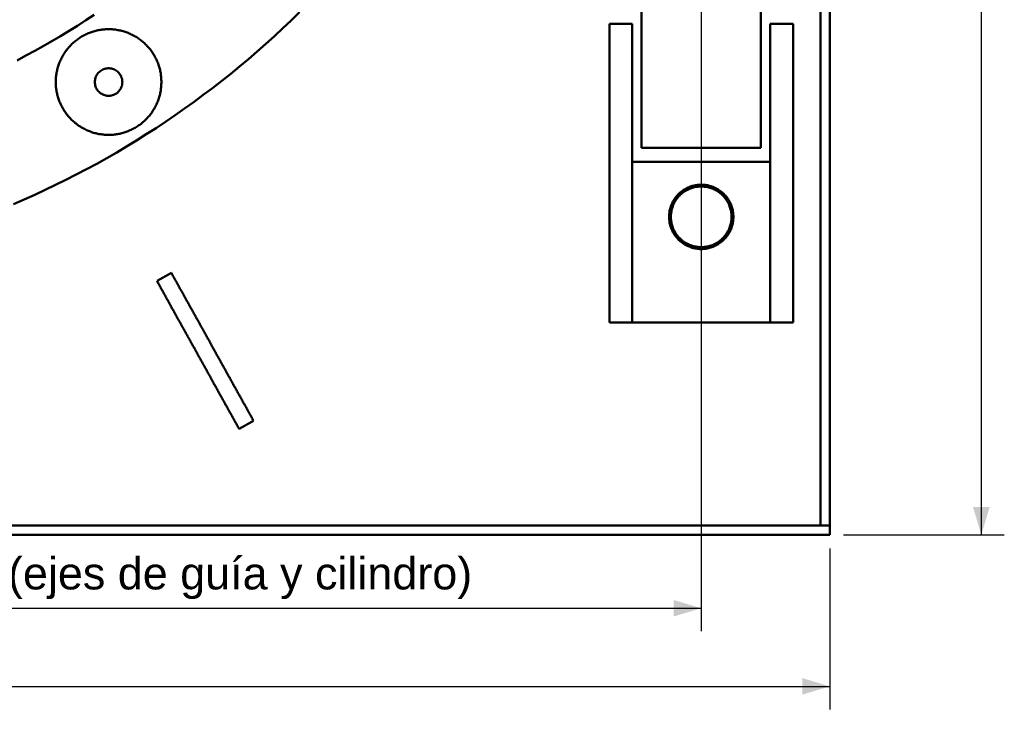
# Model space of a CAD drawing. Header units: millimetres. Extents: x 0 to 841, y 0 to 594.
# Tile 13 of 17: x 371 to 478, y 274 to 349. Entities that reach past the tile are written whole.
import ezdxf
from ezdxf.enums import TextEntityAlignment as Align

# ---------------------------------------------------------------- set-up
doc = ezdxf.new("R2010")
doc.units = ezdxf.units.MM
for name, color, linetype, lineweight in [('COTA', 7, 'CONTINUOUS', 25), ('TXT', 7, 'CONTINUOUS', 25), ('VIS', 7, 'CONTINUOUS', 50)]:
    doc.layers.add(name, color=color, linetype=linetype, lineweight=lineweight)
doc.styles.add('STD', font='LiberationSans-Regular.ttf')

msp = doc.modelspace()

# ---------------------------------------------------------------- linework, layer by layer
at = {"layer": 'COTA'}
for p, q in [((475.75, 292.97), (475.75, 548.97)), ((445.25, 419.47), (445.25, 282.47)), ((460.75, 292.97), (478.25, 292.97)), ((459.25, 291.47), (459.25, 273.97)), ((331.25, 284.97), (445.25, 284.97)), ((203.25, 276.47), (459.25, 276.47))]:
    msp.add_line(p, q, dxfattribs=at)
for points in [[(475.75, 292.97), (476.65, 295.97), (474.85, 295.97)], [(445.25, 284.97), (442.25, 285.87), (442.25, 284.07)], [(459.25, 276.47), (456.25, 277.37), (456.25, 275.57)]]:
    msp.add_solid(points, dxfattribs=at)
at = {"layer": 'VIS'}
for points in [[(458.25, 293.97), (458.25, 547.97)], [(459.25, 293.97), (459.25, 547.97)], [(438.75, 335.06), (438.75, 368.56)], [(451.75, 368.56), (451.75, 335.06)], [(370.39, 328.95), (371.54, 329.45), (372.69, 329.96), (373.83, 330.49), (374.96, 331.03), (376.09, 331.59), (377.21, 332.16), (378.32, 332.74), (379.43, 333.34), (380.52, 333.96), (381.61, 334.58), (382.69, 335.22), (383.77, 335.87), (384.83, 336.54), (385.89, 337.22), (386.94, 337.91), (387.98, 338.62), (389.01, 339.34), (390.03, 340.07), (391.04, 340.82), (392.04, 341.58), (393.04, 342.35), (394.02, 343.13), (394.99, 343.92), (395.96, 344.73), (396.91, 345.55), (397.85, 346.38), (398.78, 347.22), (399.7, 348.08), (400.62, 348.94), (401.51, 349.82)], [(370.77, 344.59), (371.73, 345.1), (372.68, 345.61), (373.62, 346.14), (374.56, 346.68), (375.49, 347.23), (376.42, 347.79), (377.33, 348.36), (378.24, 348.95), (379.14, 349.54)], [(370.77, 344.59), (371.73, 345.1), (372.68, 345.61), (373.62, 346.14), (374.56, 346.68), (375.49, 347.23), (376.42, 347.79), (377.33, 348.36), (378.24, 348.95), (379.14, 349.54)], [(437.75, 348.56), (435.25, 348.56)], [(435.25, 316.06), (435.25, 348.56)], [(437.75, 316.06), (437.75, 348.56)], [(455.25, 348.56), (452.75, 348.56)], [(452.75, 316.06), (452.75, 348.56)], [(455.25, 316.06), (455.25, 348.56)], [(386.48, 342.23), (386.48, 342.35), (386.47, 342.47), (386.47, 342.59), (386.46, 342.71), (386.45, 342.83), (386.43, 342.95), (386.42, 343.07), (386.4, 343.18), (386.38, 343.3), (386.35, 343.42), (386.33, 343.54), (386.3, 343.65), (386.27, 343.77), (386.24, 343.89), (386.2, 344), (386.16, 344.11), (386.12, 344.23), (386.08, 344.34), (386.03, 344.45), (385.99, 344.56), (385.94, 344.67), (385.88, 344.78), (385.83, 344.88), (385.77, 344.99), (385.71, 345.1), (385.65, 345.2), (385.59, 345.3), (385.52, 345.4), (385.46, 345.5), (385.39, 345.6), (385.32, 345.7), (385.24, 345.79), (385.17, 345.88), (385.09, 345.98), (385.01, 346.07), (384.93, 346.15), (384.85, 346.24), (384.76, 346.33), (384.68, 346.41), (384.59, 346.49), (384.5, 346.57), (384.41, 346.65), (384.31, 346.72), (384.22, 346.8), (384.12, 346.87), (384.03, 346.94), (383.93, 347.01), (383.83, 347.07), (383.72, 347.14), (383.62, 347.2), (383.52, 347.26), (383.41, 347.31), (383.3, 347.37), (383.2, 347.42), (383.09, 347.47), (382.98, 347.52), (382.87, 347.57), (382.76, 347.61), (382.64, 347.65), (382.53, 347.69), (382.41, 347.73), (382.3, 347.76), (382.18, 347.79), (382.07, 347.82), (381.95, 347.85), (381.83, 347.87), (381.71, 347.89), (381.6, 347.91), (381.48, 347.93), (381.36, 347.94), (381.24, 347.96), (381.12, 347.97), (381, 347.97), (380.88, 347.98), (380.76, 347.98), (380.64, 347.98), (380.52, 347.97), (380.4, 347.97), (380.28, 347.96), (380.16, 347.95), (380.04, 347.94), (379.92, 347.92), (379.8, 347.9), (379.68, 347.88), (379.57, 347.86), (379.45, 347.83), (379.33, 347.81), (379.22, 347.78), (379.1, 347.74), (378.99, 347.71), (378.87, 347.67), (378.76, 347.63), (378.65, 347.59), (378.54, 347.54), (378.43, 347.5), (378.32, 347.45), (378.21, 347.4), (378.1, 347.34), (377.99, 347.29), (377.89, 347.23), (377.78, 347.17), (377.68, 347.11), (377.58, 347.04), (377.48, 346.97), (377.38, 346.91), (377.29, 346.83), (377.19, 346.76), (377.1, 346.69), (377, 346.61), (376.91, 346.53), (376.83, 346.45), (376.74, 346.37), (376.65, 346.28), (376.57, 346.2), (376.49, 346.11), (376.41, 346.02), (376.33, 345.93), (376.25, 345.84), (376.18, 345.74), (376.11, 345.65), (376.04, 345.55), (375.97, 345.45), (375.9, 345.35), (375.84, 345.25), (375.77, 345.15), (375.71, 345.04), (375.66, 344.94), (375.6, 344.83), (375.55, 344.72), (375.5, 344.61), (375.45, 344.51), (375.4, 344.39), (375.36, 344.28), (375.32, 344.17), (375.28, 344.06), (375.24, 343.94), (375.21, 343.83), (375.17, 343.71), (375.14, 343.6), (375.12, 343.48), (375.09, 343.36), (375.07, 343.24), (375.05, 343.13), (375.03, 343.01), (375.02, 342.89), (375, 342.77), (374.99, 342.65), (374.99, 342.53), (374.98, 342.41), (374.98, 342.29), (374.98, 342.17), (374.98, 342.05), (374.99, 341.93), (374.99, 341.81), (375, 341.69), (375.02, 341.57), (375.03, 341.45), (375.05, 341.33), (375.07, 341.21), (375.09, 341.1), (375.12, 340.98), (375.14, 340.86), (375.17, 340.75), (375.21, 340.63), (375.24, 340.51), (375.28, 340.4), (375.32, 340.29), (375.36, 340.17), (375.4, 340.06), (375.45, 339.95), (375.5, 339.84), (375.55, 339.73), (375.6, 339.63), (375.66, 339.52), (375.71, 339.41), (375.77, 339.31), (375.84, 339.21), (375.9, 339.11), (375.97, 339.01), (376.04, 338.91), (376.11, 338.81), (376.18, 338.71), (376.25, 338.62), (376.33, 338.53), (376.41, 338.44), (376.49, 338.35), (376.57, 338.26), (376.65, 338.17), (376.74, 338.09), (376.83, 338.01), (376.91, 337.93), (377, 337.85), (377.1, 337.77), (377.19, 337.7), (377.29, 337.62), (377.38, 337.55), (377.48, 337.48), (377.58, 337.42), (377.68, 337.35), (377.78, 337.29), (377.89, 337.23), (377.99, 337.17), (378.1, 337.12), (378.21, 337.06), (378.32, 337.01), (378.43, 336.96), (378.54, 336.91), (378.65, 336.87), (378.76, 336.83), (378.87, 336.79), (378.99, 336.75), (379.1, 336.71), (379.22, 336.68), (379.33, 336.65), (379.45, 336.62), (379.57, 336.6), (379.68, 336.57), (379.8, 336.55), (379.92, 336.54), (380.04, 336.52), (380.16, 336.51), (380.28, 336.5), (380.4, 336.49), (380.52, 336.48), (380.64, 336.48), (380.76, 336.48), (380.88, 336.48), (381, 336.49), (381.12, 336.49), (381.24, 336.5), (381.36, 336.51), (381.48, 336.53), (381.6, 336.54), (381.71, 336.56), (381.83, 336.59), (381.95, 336.61), (382.07, 336.64), (382.18, 336.67), (382.3, 336.7), (382.41, 336.73), (382.53, 336.77), (382.64, 336.81), (382.76, 336.85), (382.87, 336.89), (382.98, 336.94), (383.09, 336.98), (383.2, 337.04), (383.3, 337.09), (383.41, 337.14), (383.52, 337.2), (383.62, 337.26), (383.72, 337.32), (383.83, 337.38), (383.93, 337.45), (384.03, 337.52), (384.12, 337.59), (384.22, 337.66), (384.31, 337.73), (384.41, 337.81), (384.5, 337.89), (384.59, 337.97), (384.68, 338.05), (384.76, 338.13), (384.85, 338.22), (384.93, 338.3), (385.01, 338.39), (385.09, 338.48), (385.17, 338.57), (385.24, 338.67), (385.32, 338.76), (385.39, 338.86), (385.46, 338.96), (385.52, 339.06), (385.59, 339.16), (385.65, 339.26), (385.71, 339.36), (385.77, 339.47), (385.83, 339.57), (385.88, 339.68), (385.94, 339.79), (385.99, 339.9), (386.03, 340.01), (386.08, 340.12), (386.12, 340.23), (386.16, 340.34), (386.2, 340.46), (386.24, 340.57), (386.27, 340.69), (386.3, 340.8), (386.33, 340.92), (386.35, 341.04), (386.38, 341.15), (386.4, 341.27), (386.42, 341.39), (386.43, 341.51), (386.45, 341.63), (386.46, 341.75), (386.47, 341.87), (386.47, 341.99), (386.48, 342.11), (386.48, 342.23)], [(382.23, 342.23), (382.22, 342.35), (382.21, 342.47), (382.19, 342.59), (382.15, 342.7), (382.11, 342.82), (382.06, 342.93), (382, 343.03), (381.93, 343.13), (381.85, 343.22), (381.77, 343.31), (381.68, 343.39), (381.58, 343.46), (381.48, 343.53), (381.37, 343.58), (381.26, 343.63), (381.15, 343.67), (381.03, 343.7), (380.91, 343.72), (380.79, 343.73), (380.67, 343.73), (380.55, 343.72), (380.43, 343.7), (380.31, 343.67), (380.2, 343.63), (380.09, 343.58), (379.98, 343.53), (379.88, 343.46), (379.78, 343.39), (379.69, 343.31), (379.61, 343.22), (379.53, 343.13), (379.46, 343.03), (379.4, 342.93), (379.35, 342.82), (379.31, 342.7), (379.27, 342.59), (379.25, 342.47), (379.23, 342.35), (379.23, 342.23), (379.23, 342.11), (379.25, 341.99), (379.27, 341.87), (379.31, 341.75), (379.35, 341.64), (379.4, 341.53), (379.46, 341.43), (379.53, 341.33), (379.61, 341.23), (379.69, 341.15), (379.78, 341.07), (379.88, 340.99), (379.98, 340.93), (380.09, 340.87), (380.2, 340.83), (380.31, 340.79), (380.43, 340.76), (380.55, 340.74), (380.67, 340.73), (380.79, 340.73), (380.91, 340.74), (381.03, 340.76), (381.15, 340.79), (381.26, 340.83), (381.37, 340.87), (381.48, 340.93), (381.58, 340.99), (381.68, 341.07), (381.77, 341.15), (381.85, 341.23), (381.93, 341.33), (382, 341.43), (382.06, 341.53), (382.11, 341.64), (382.15, 341.75), (382.19, 341.87), (382.21, 341.99), (382.22, 342.11), (382.23, 342.23)], [(451.75, 335.06), (451.63, 335.06), (451.51, 335.06), (451.39, 335.06), (451.27, 335.06), (451.15, 335.06), (451.03, 335.06), (450.91, 335.06), (450.79, 335.06), (450.67, 335.06), (450.55, 335.06), (450.43, 335.06), (450.31, 335.06), (450.19, 335.06), (450.06, 335.06), (449.94, 335.06), (449.82, 335.06), (449.7, 335.06), (449.58, 335.06), (449.46, 335.06), (449.34, 335.06), (449.22, 335.06), (449.1, 335.06), (448.98, 335.06), (448.86, 335.06), (448.74, 335.06), (448.62, 335.06), (448.5, 335.06), (448.38, 335.06), (448.26, 335.06), (448.14, 335.06), (448.02, 335.06), (447.9, 335.06), (447.78, 335.06), (447.66, 335.06), (447.54, 335.06), (447.42, 335.06), (447.3, 335.06), (447.18, 335.06), (447.06, 335.06), (446.94, 335.06), (446.81, 335.06), (446.69, 335.06), (446.57, 335.06), (446.45, 335.06), (446.33, 335.06), (446.21, 335.06), (446.09, 335.06), (445.97, 335.06), (445.85, 335.06), (445.73, 335.06), (445.61, 335.06), (445.49, 335.06), (445.37, 335.06), (445.25, 335.06), (445.13, 335.06), (445.01, 335.06), (444.89, 335.06), (444.77, 335.06), (444.65, 335.06), (444.53, 335.06), (444.41, 335.06), (444.29, 335.06), (444.17, 335.06), (444.05, 335.06), (443.93, 335.06), (443.81, 335.06), (443.69, 335.06), (443.56, 335.06), (443.44, 335.06), (443.32, 335.06), (443.2, 335.06), (443.08, 335.06), (442.96, 335.06), (442.84, 335.06), (442.72, 335.06), (442.6, 335.06), (442.48, 335.06), (442.36, 335.06), (442.24, 335.06), (442.12, 335.06), (442, 335.06), (441.88, 335.06), (441.76, 335.06), (441.64, 335.06), (441.52, 335.06), (441.4, 335.06), (441.28, 335.06), (441.16, 335.06), (441.04, 335.06), (440.92, 335.06), (440.8, 335.06), (440.68, 335.06), (440.56, 335.06), (440.44, 335.06), (440.31, 335.06), (440.19, 335.06), (440.07, 335.06), (439.95, 335.06), (439.83, 335.06), (439.71, 335.06), (439.59, 335.06), (439.47, 335.06), (439.35, 335.06), (439.23, 335.06), (439.11, 335.06), (438.99, 335.06), (438.87, 335.06), (438.75, 335.06)], [(437.75, 316.06), (437.75, 333.56)], [(452.75, 333.56), (437.75, 333.56)], [(452.75, 316.06), (452.75, 333.56)], [(448.75, 327.56), (448.75, 327.68), (448.74, 327.8), (448.73, 327.92), (448.72, 328.04), (448.7, 328.16), (448.68, 328.28), (448.65, 328.39), (448.62, 328.51), (448.58, 328.63), (448.55, 328.74), (448.5, 328.85), (448.46, 328.96), (448.41, 329.07), (448.35, 329.18), (448.3, 329.29), (448.24, 329.39), (448.17, 329.49), (448.1, 329.59), (448.03, 329.69), (447.96, 329.78), (447.88, 329.87), (447.8, 329.96), (447.71, 330.05), (447.63, 330.13), (447.54, 330.21), (447.45, 330.29), (447.35, 330.36), (447.25, 330.43), (447.15, 330.5), (447.05, 330.56), (446.95, 330.62), (446.84, 330.68), (446.73, 330.73), (446.62, 330.78), (446.51, 330.83), (446.4, 330.87), (446.29, 330.9), (446.17, 330.94), (446.05, 330.97), (445.94, 330.99), (445.82, 331.01), (445.7, 331.03), (445.58, 331.05), (445.46, 331.06), (445.34, 331.06), (445.22, 331.06), (445.1, 331.06), (444.98, 331.05), (444.86, 331.04), (444.74, 331.02), (444.62, 331), (444.5, 330.98), (444.39, 330.95), (444.27, 330.92), (444.16, 330.89), (444.04, 330.85), (443.93, 330.8), (443.82, 330.76), (443.71, 330.71), (443.61, 330.65), (443.5, 330.59), (443.4, 330.53), (443.3, 330.47), (443.2, 330.4), (443.1, 330.32), (443.01, 330.25), (442.92, 330.17), (442.83, 330.09), (442.74, 330), (442.66, 329.92), (442.58, 329.83), (442.51, 329.73), (442.43, 329.64), (442.36, 329.54), (442.3, 329.44), (442.23, 329.34), (442.17, 329.23), (442.12, 329.13), (442.07, 329.02), (442.02, 328.91), (441.97, 328.8), (441.93, 328.68), (441.9, 328.57), (441.87, 328.45), (441.84, 328.34), (441.81, 328.22), (441.79, 328.1), (441.78, 327.98), (441.76, 327.86), (441.75, 327.74), (441.75, 327.62), (441.75, 327.5), (441.75, 327.38), (441.76, 327.26), (441.78, 327.14), (441.79, 327.02), (441.81, 326.9), (441.84, 326.79), (441.87, 326.67), (441.9, 326.55), (441.93, 326.44), (441.97, 326.33), (442.02, 326.22), (442.07, 326.1), (442.12, 326), (442.17, 325.89), (442.23, 325.79), (442.3, 325.68), (442.36, 325.58), (442.43, 325.48), (442.51, 325.39), (442.58, 325.3), (442.66, 325.21), (442.74, 325.12), (442.83, 325.03), (442.92, 324.95), (443.01, 324.87), (443.1, 324.8), (443.2, 324.73), (443.3, 324.66), (443.4, 324.59), (443.5, 324.53), (443.61, 324.47), (443.71, 324.42), (443.82, 324.37), (443.93, 324.32), (444.04, 324.28), (444.16, 324.24), (444.27, 324.2), (444.39, 324.17), (444.5, 324.14), (444.62, 324.12), (444.74, 324.1), (444.86, 324.08), (444.98, 324.07), (445.1, 324.06), (445.22, 324.06), (445.34, 324.06), (445.46, 324.07), (445.58, 324.08), (445.7, 324.09), (445.82, 324.11), (445.94, 324.13), (446.05, 324.15), (446.17, 324.18), (446.29, 324.22), (446.4, 324.26), (446.51, 324.3), (446.62, 324.34), (446.73, 324.39), (446.84, 324.44), (446.95, 324.5), (447.05, 324.56), (447.15, 324.62), (447.25, 324.69), (447.35, 324.76), (447.45, 324.84), (447.54, 324.91), (447.63, 324.99), (447.71, 325.08), (447.8, 325.16), (447.88, 325.25), (447.96, 325.34), (448.03, 325.44), (448.1, 325.53), (448.17, 325.63), (448.24, 325.73), (448.3, 325.84), (448.35, 325.94), (448.41, 326.05), (448.46, 326.16), (448.5, 326.27), (448.55, 326.38), (448.58, 326.5), (448.62, 326.61), (448.65, 326.73), (448.68, 326.85), (448.7, 326.96), (448.72, 327.08), (448.73, 327.2), (448.74, 327.32), (448.75, 327.44), (448.75, 327.56)], [(448.55, 327.56), (448.55, 327.68), (448.54, 327.8), (448.53, 327.92), (448.51, 328.04), (448.5, 328.16), (448.47, 328.28), (448.44, 328.4), (448.41, 328.51), (448.37, 328.63), (448.33, 328.74), (448.29, 328.85), (448.24, 328.96), (448.18, 329.07), (448.13, 329.18), (448.07, 329.28), (448, 329.38), (447.93, 329.48), (447.86, 329.58), (447.79, 329.67), (447.71, 329.76), (447.63, 329.85), (447.54, 329.94), (447.45, 330.02), (447.36, 330.1), (447.27, 330.17), (447.17, 330.25), (447.07, 330.31), (446.97, 330.38), (446.87, 330.44), (446.76, 330.5), (446.65, 330.55), (446.54, 330.6), (446.43, 330.64), (446.32, 330.68), (446.2, 330.72), (446.08, 330.75), (445.97, 330.78), (445.85, 330.81), (445.73, 330.83), (445.61, 330.84), (445.49, 330.85), (445.37, 330.86), (445.25, 330.86), (445.13, 330.86), (445.01, 330.85), (444.89, 330.84), (444.77, 330.83), (444.65, 330.81), (444.53, 330.78), (444.42, 330.75), (444.3, 330.72), (444.18, 330.68), (444.07, 330.64), (443.96, 330.6), (443.85, 330.55), (443.74, 330.5), (443.63, 330.44), (443.53, 330.38), (443.43, 330.31), (443.33, 330.25), (443.23, 330.17), (443.14, 330.1), (443.05, 330.02), (442.96, 329.94), (442.87, 329.85), (442.79, 329.76), (442.71, 329.67), (442.64, 329.58), (442.57, 329.48), (442.5, 329.38), (442.43, 329.28), (442.37, 329.18), (442.32, 329.07), (442.26, 328.96), (442.21, 328.85), (442.17, 328.74), (442.13, 328.63), (442.09, 328.51), (442.06, 328.4), (442.03, 328.28), (442, 328.16), (441.99, 328.04), (441.97, 327.92), (441.96, 327.8), (441.95, 327.68), (441.95, 327.56), (441.95, 327.44), (441.96, 327.32), (441.97, 327.2), (441.99, 327.08), (442, 326.96), (442.03, 326.84), (442.06, 326.73), (442.09, 326.61), (442.13, 326.5), (442.17, 326.38), (442.21, 326.27), (442.26, 326.16), (442.32, 326.05), (442.37, 325.95), (442.43, 325.84), (442.5, 325.74), (442.57, 325.64), (442.64, 325.54), (442.71, 325.45), (442.79, 325.36), (442.87, 325.27), (442.96, 325.19), (443.05, 325.1), (443.14, 325.02), (443.23, 324.95), (443.33, 324.88), (443.43, 324.81), (443.53, 324.74), (443.63, 324.68), (443.74, 324.63), (443.85, 324.57), (443.96, 324.52), (444.07, 324.48), (444.18, 324.44), (444.3, 324.4), (444.42, 324.37), (444.53, 324.34), (444.65, 324.32), (444.77, 324.3), (444.89, 324.28), (445.01, 324.27), (445.13, 324.26), (445.25, 324.26), (445.37, 324.26), (445.49, 324.27), (445.61, 324.28), (445.73, 324.3), (445.85, 324.32), (445.97, 324.34), (446.08, 324.37), (446.2, 324.4), (446.32, 324.44), (446.43, 324.48), (446.54, 324.52), (446.65, 324.57), (446.76, 324.63), (446.87, 324.68), (446.97, 324.74), (447.07, 324.81), (447.17, 324.88), (447.27, 324.95), (447.36, 325.02), (447.45, 325.1), (447.54, 325.19), (447.63, 325.27), (447.71, 325.36), (447.79, 325.45), (447.86, 325.54), (447.93, 325.64), (448, 325.74), (448.07, 325.84), (448.13, 325.95), (448.18, 326.05), (448.24, 326.16), (448.29, 326.27), (448.33, 326.38), (448.37, 326.5), (448.41, 326.61), (448.44, 326.73), (448.47, 326.84), (448.5, 326.96), (448.51, 327.08), (448.53, 327.2), (448.54, 327.32), (448.55, 327.44), (448.55, 327.56)], [(386, 320.58), (387.57, 321.45)], [(394.93, 304.49), (394.87, 304.6), (394.81, 304.71), (394.76, 304.81), (394.7, 304.92), (394.64, 305.02), (394.58, 305.13), (394.52, 305.23), (394.46, 305.34), (394.41, 305.44), (394.35, 305.55), (394.29, 305.65), (394.23, 305.76), (394.17, 305.86), (394.11, 305.97), (394.06, 306.07), (394, 306.18), (393.94, 306.28), (393.88, 306.39), (393.82, 306.49), (393.76, 306.6), (393.7, 306.7), (393.65, 306.81), (393.59, 306.91), (393.53, 307.02), (393.47, 307.12), (393.41, 307.23), (393.35, 307.33), (393.3, 307.44), (393.24, 307.54), (393.18, 307.65), (393.12, 307.75), (393.06, 307.86), (393, 307.96), (392.95, 308.07), (392.89, 308.17), (392.83, 308.28), (392.77, 308.38), (392.71, 308.49), (392.65, 308.59), (392.6, 308.7), (392.54, 308.8), (392.48, 308.91), (392.42, 309.02), (392.36, 309.12), (392.3, 309.23), (392.24, 309.33), (392.19, 309.44), (392.13, 309.54), (392.07, 309.65), (392.01, 309.75), (391.95, 309.86), (391.89, 309.96), (391.84, 310.07), (391.78, 310.17), (391.72, 310.28), (391.66, 310.38), (391.6, 310.49), (391.54, 310.59), (391.49, 310.7), (391.43, 310.8), (391.37, 310.91), (391.31, 311.01), (391.25, 311.12), (391.19, 311.22), (391.13, 311.33), (391.08, 311.43), (391.02, 311.54), (390.96, 311.64), (390.9, 311.75), (390.84, 311.85), (390.78, 311.96), (390.73, 312.06), (390.67, 312.17), (390.61, 312.27), (390.55, 312.38), (390.49, 312.48), (390.43, 312.59), (390.38, 312.69), (390.32, 312.8), (390.26, 312.9), (390.2, 313.01), (390.14, 313.12), (390.08, 313.22), (390.03, 313.33), (389.97, 313.43), (389.91, 313.54), (389.85, 313.64), (389.79, 313.75), (389.73, 313.85), (389.67, 313.96), (389.62, 314.06), (389.56, 314.17), (389.5, 314.27), (389.44, 314.38), (389.38, 314.48), (389.32, 314.59), (389.27, 314.69), (389.21, 314.8), (389.15, 314.9), (389.09, 315.01), (389.03, 315.11), (388.97, 315.22), (388.92, 315.32), (388.86, 315.43), (388.8, 315.53), (388.74, 315.64), (388.68, 315.74), (388.62, 315.85), (388.57, 315.95), (388.51, 316.06), (388.45, 316.16), (388.39, 316.27), (388.33, 316.37), (388.27, 316.48), (388.21, 316.58), (388.16, 316.69), (388.1, 316.79), (388.04, 316.9), (387.98, 317), (387.92, 317.11), (387.86, 317.22), (387.81, 317.32), (387.75, 317.43), (387.69, 317.53), (387.63, 317.64), (387.57, 317.74), (387.51, 317.85), (387.46, 317.95), (387.4, 318.06), (387.34, 318.16), (387.28, 318.27), (387.22, 318.37), (387.16, 318.48), (387.11, 318.58), (387.05, 318.69), (386.99, 318.79), (386.93, 318.9), (386.87, 319), (386.81, 319.11), (386.75, 319.21), (386.7, 319.32), (386.64, 319.42), (386.58, 319.53), (386.52, 319.63), (386.46, 319.74), (386.4, 319.84), (386.35, 319.95), (386.29, 320.05), (386.23, 320.16), (386.17, 320.26), (386.11, 320.37), (386.05, 320.47), (386, 320.58)], [(396.5, 305.37), (396.45, 305.47), (396.39, 305.58), (396.33, 305.68), (396.27, 305.79), (396.21, 305.89), (396.15, 306), (396.1, 306.1), (396.04, 306.21), (395.98, 306.32), (395.92, 306.42), (395.86, 306.53), (395.8, 306.63), (395.75, 306.74), (395.69, 306.84), (395.63, 306.95), (395.57, 307.05), (395.51, 307.16), (395.45, 307.26), (395.39, 307.37), (395.34, 307.47), (395.28, 307.58), (395.22, 307.68), (395.16, 307.79), (395.1, 307.89), (395.04, 308), (394.99, 308.1), (394.93, 308.21), (394.87, 308.31), (394.81, 308.42), (394.75, 308.52), (394.69, 308.63), (394.64, 308.73), (394.58, 308.84), (394.52, 308.94), (394.46, 309.05), (394.4, 309.15), (394.34, 309.26), (394.29, 309.36), (394.23, 309.47), (394.17, 309.57), (394.11, 309.68), (394.05, 309.78), (393.99, 309.89), (393.93, 309.99), (393.88, 310.1), (393.82, 310.2), (393.76, 310.31), (393.7, 310.42), (393.64, 310.52), (393.58, 310.63), (393.53, 310.73), (393.47, 310.84), (393.41, 310.94), (393.35, 311.05), (393.29, 311.15), (393.23, 311.26), (393.18, 311.36), (393.12, 311.47), (393.06, 311.57), (393, 311.68), (392.94, 311.78), (392.88, 311.89), (392.83, 311.99), (392.77, 312.1), (392.71, 312.2), (392.65, 312.31), (392.59, 312.41), (392.53, 312.52), (392.47, 312.62), (392.42, 312.73), (392.36, 312.83), (392.3, 312.94), (392.24, 313.04), (392.18, 313.15), (392.12, 313.25), (392.07, 313.36), (392.01, 313.46), (391.95, 313.57), (391.89, 313.67), (391.83, 313.78), (391.77, 313.88), (391.72, 313.99), (391.66, 314.09), (391.6, 314.2), (391.54, 314.3), (391.48, 314.41), (391.42, 314.52), (391.37, 314.62), (391.31, 314.73), (391.25, 314.83), (391.19, 314.94), (391.13, 315.04), (391.07, 315.15), (391.01, 315.25), (390.96, 315.36), (390.9, 315.46), (390.84, 315.57), (390.78, 315.67), (390.72, 315.78), (390.66, 315.88), (390.61, 315.99), (390.55, 316.09), (390.49, 316.2), (390.43, 316.3), (390.37, 316.41), (390.31, 316.51), (390.26, 316.62), (390.2, 316.72), (390.14, 316.83), (390.08, 316.93), (390.02, 317.04), (389.96, 317.14), (389.9, 317.25), (389.85, 317.35), (389.79, 317.46), (389.73, 317.56), (389.67, 317.67), (389.61, 317.77), (389.55, 317.88), (389.5, 317.98), (389.44, 318.09), (389.38, 318.19), (389.32, 318.3), (389.26, 318.4), (389.2, 318.51), (389.15, 318.61), (389.09, 318.72), (389.03, 318.83), (388.97, 318.93), (388.91, 319.04), (388.85, 319.14), (388.8, 319.25), (388.74, 319.35), (388.68, 319.46), (388.62, 319.56), (388.56, 319.67), (388.5, 319.77), (388.44, 319.88), (388.39, 319.98), (388.33, 320.09), (388.27, 320.19), (388.21, 320.3), (388.15, 320.4), (388.09, 320.51), (388.04, 320.61), (387.98, 320.72), (387.92, 320.82), (387.86, 320.93), (387.8, 321.03), (387.74, 321.14), (387.69, 321.24), (387.63, 321.35), (387.57, 321.45)], [(437.75, 316.06), (435.25, 316.06)], [(452.75, 316.06), (437.75, 316.06)], [(455.25, 316.06), (452.75, 316.06)], [(396.5, 305.37), (394.93, 304.49)], [(203.25, 293.97), (459.25, 293.97)], [(458.25, 293.97), (459.25, 293.97)], [(459.25, 292.97), (459.25, 293.97)], [(203.25, 292.97), (459.25, 292.97)]]:
    msp.add_lwpolyline(points, dxfattribs=at)

# ---------------------------------------------------------------- texts
at = {"layer": 'TXT', "style": 'STD'}
msp.add_text('1.140 (ejes de guía y cilindro)', height=3.5, dxfattribs=at).set_placement((388.25, 285.97), align=Align.BOTTOM_CENTER)

doc.saveas('drawing.dxf')
